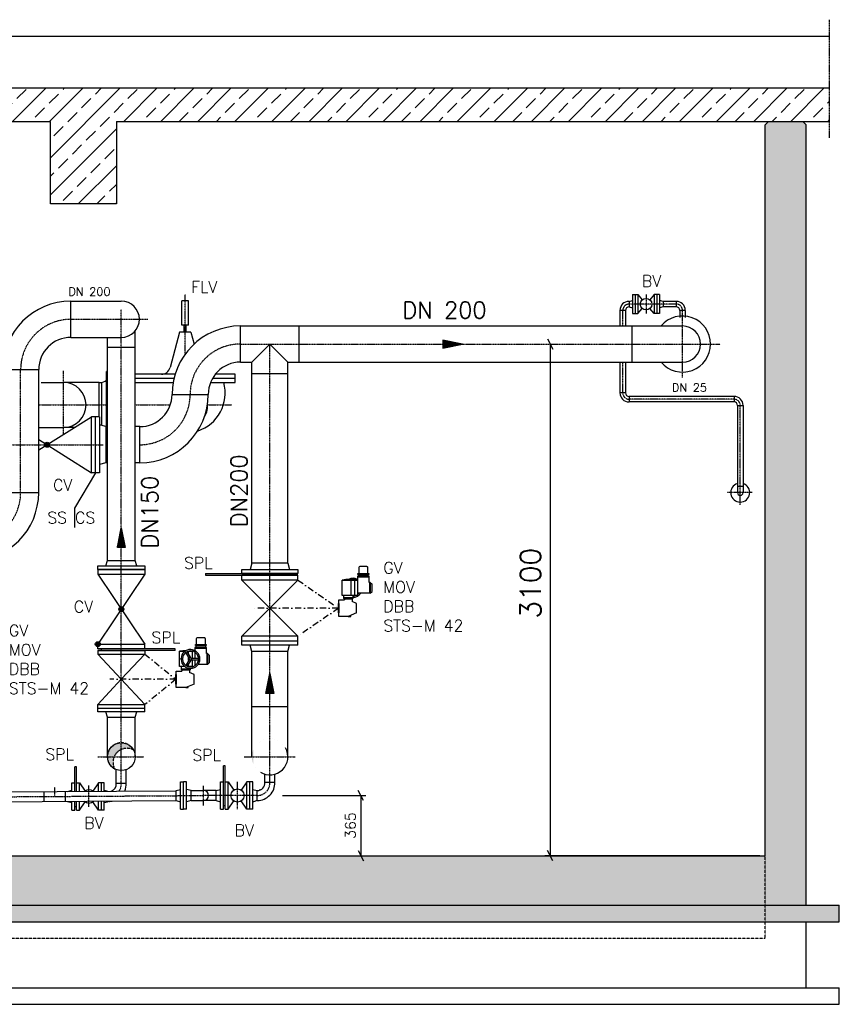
# Model space of a CAD drawing. Header units: millimetres. Extents: x -197187 to 241957296, y -45270 to 70505.
# Tile 18 of 116: x -43593 to -38627, y -28310 to -22345. Entities that reach past the tile are written whole.
import ezdxf
from ezdxf.enums import TextEntityAlignment as Align

# ---------------------------------------------------------------- set-up
doc = ezdxf.new("R2010")
doc.units = ezdxf.units.MM
doc.header["$LTSCALE"] = 0.5
doc.linetypes.add('DASHDOT', pattern=[1, 0.5, -0.25, 0, -0.25])
doc.linetypes.add('HIDDEN', pattern=[0.375, 0.25, -0.125])
for name, color, linetype in [('21', 7, 'Continuous'), ('41', 7, 'Continuous'), ('45', 7, 'Continuous'), ('BEMAßUNG', 7, 'Continuous'), ('P-MU025ENTLÜ', 7, 'Continuous'), ('P-MU050ENTL', 7, 'Continuous'), ('P-MU150AUSL', 7, 'Continuous'), ('P-MU150EINL', 7, 'Continuous'), ('P-MU200EINL', 7, 'Continuous'), ('P-MU300AUSL', 7, 'Continuous')]:
    doc.layers.add(name, color=color, linetype=linetype)
doc.styles.add('ROMANS', font='ROMANS', dxfattribs={"height": 0.2})
pattern_1 = [(45, (0, -877.6500483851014), (-112.2532015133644, 112.2532015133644), []), (45, (112.25325, -877.6500483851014), (-112.2532015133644, 112.2532015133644), [79.375, -39.6875])]

# ---------------------------------------------------------------- blocks, each defined once
blk = doc.blocks.new('FPFEIL')
at = {"layer": '41', "color": 7, "linetype": 'Continuous'}
for p, q in [((-99.99980000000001, 18.5851), (-92.9259, 18.5851)), ((-99.99980000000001, 15.7051), (-78.52590000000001, 15.7051)), ((-99.99980000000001, 12.8251), (-64.1259, 12.8251)), ((-99.99980000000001, 12.8251), (-64.1259, 12.8251)), ((-99.99980000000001, 9.9452), (-49.7259, 9.9452)), ((-99.99980000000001, 7.0652), (-35.3259, 7.0652)), ((-99.99980000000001, 4.1852), (-20.926, 4.1852)), ((-99.99980000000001, 4.1852), (-20.926, 4.1852)), ((-99.99980000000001, 1.3052), (-6.526000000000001, 1.3052)), ((-99.99980000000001, -1.5748), (-7.874000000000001, -1.5748)), ((-99.99980000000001, -4.454800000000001), (-22.274, -4.454800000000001)), ((-99.99980000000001, -4.454800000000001), (-22.274, -4.454800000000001)), ((-99.99980000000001, -7.3348), (-36.6739, -7.3348)), ((-99.99980000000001, -10.2148), (-51.0739, -10.2148)), ((-99.99980000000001, -13.0948), (-65.4739, -13.0948)), ((-99.99980000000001, -13.0948), (-65.4739, -13.0948)), ((-99.99980000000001, -15.9748), (-79.8739, -15.9748)), ((-99.99980000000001, -18.8548), (-94.2739, -18.8548))]:
    blk.add_line(p, q, dxfattribs=at)
blk.add_lwpolyline([(0, 0), (-99.99980000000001, -20), (-99.99980000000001, 20), (0, 0)], close=True, dxfattribs=at)

msp = doc.modelspace()

# ---------------------------------------------------------------- hatches: boundary and pattern name
at = {"lineweight": 5}
h = msp.add_hatch(dxfattribs=at)
h.set_pattern_fill('ANSI33', color=256, scale=25)
h.set_pattern_definition(pattern_1)
h.paths.add_polyline_path([(-42919.43366847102, -22760.15967597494), (-51876.86621399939, -22760.15967597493), (-51876.86621399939, -22960.89771979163), (-47546.93366847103, -22960.89771979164), (-47546.93366847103, -23460.89771979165), (-47146.93366847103, -23460.89771979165), (-47146.93366847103, -22960.89771979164), (-43406.93366847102, -22960.89771979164), (-43406.93366847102, -23460.89771979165), (-43006.93366847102, -23460.89771979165), (-43006.93366847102, -22960.89771979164), (-42919.43366847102, -22960.89771979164)])
h.paths.add_polyline_path([(-42829.43366847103, -22760.15967597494), (-42919.43366847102, -22760.15967597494), (-42919.43366847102, -22960.89771979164), (-42829.43366847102, -22960.89771979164)])
h.paths.add_polyline_path([(-42576.93366847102, -22760.15967597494), (-42829.43366847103, -22760.15967597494), (-42829.43366847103, -22960.89771979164), (-42576.93366847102, -22960.89771979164)])
h.paths.add_polyline_path([(-42324.43366847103, -22760.15967597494), (-42576.93366847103, -22760.15967597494), (-42576.93366847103, -22960.89771979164), (-42324.43366847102, -22960.89771979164)])
h.paths.add_polyline_path([(-42234.43366847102, -22760.15967597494), (-42324.43366847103, -22760.15967597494), (-42324.43366847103, -22960.89771979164), (-42234.43366847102, -22960.89771979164)])
h.paths.add_polyline_path([(-38686.22144018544, -22960.89771979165), (-38686.22144018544, -22760.15967597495), (-42234.43366847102, -22760.15967597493), (-42234.43366847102, -22960.89771979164)])
h = msp.add_hatch(dxfattribs=at)
h.set_pattern_fill('ANSI33', color=256, scale=25)
h.set_pattern_definition(pattern_1)
h.paths.add_polyline_path([(-51726.93366847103, -22980.89771979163), (-51706.93366847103, -22960.89771979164), (-51496.93366847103, -22960.89771979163), (-51476.93366847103, -22980.89771979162), (-51476.93366847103, -27409.87194976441), (-39076.93366847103, -27409.87194976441), (-39076.93366847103, -22980.89771979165), (-39056.93366847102, -22960.89771979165), (-38846.93366847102, -22960.89771979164), (-38826.93366847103, -22980.89771979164), (-38826.93366847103, -27709.87194976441), (-51726.93366847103, -27709.87194976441)])
h = msp.add_hatch(dxfattribs=at)
h.set_pattern_fill('ANSI36', color=256, scale=10)
h.set_pattern_definition([(45, (0, -101318.064885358), (16.83798022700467, 61.73926083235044), [79.375, -15.875, 0, -15.875])])
h.paths.add_polyline_path([(-51476.93366847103, -27709.87194976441), (-51926.93366847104, -27709.87194976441), (-51926.93366847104, -27809.87194976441), (-51476.93366847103, -27809.87194976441)])
h.paths.add_polyline_path([(-50576.93366847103, -27709.87194976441), (-51476.93366847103, -27709.87194976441), (-51476.93366847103, -27809.87194976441), (-50576.93366847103, -27809.87194976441)])
h.paths.add_polyline_path([(-38626.93366847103, -27709.87194976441), (-50576.93366847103, -27709.87194976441), (-50576.93366847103, -27809.87194976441), (-38626.93366847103, -27809.87194976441)])
at = {"layer": 'P-MU150AUSL', "linetype": 'Continuous'}
h = msp.add_hatch(color=256, dxfattribs=at)
edge = h.paths.add_edge_path()
edge.add_arc((-42976.93366804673, -26809.87194955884), 84.14999952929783, 29.12381668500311, 241.8286833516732)
edge.add_arc((-42943.15076847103, -26843.0978497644), 84.14999999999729, 61.82868333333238, 209.1238166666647, ccw=False)
at = {"layer": 'P-MU200EINL', "linetype": 'Continuous'}
h = msp.add_hatch(color=256, dxfattribs=at)
h.paths.add_polyline_path([(-41981.43063648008, -26756.20283964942, 0.6161933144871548), (-42176.93366847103, -26765.13714673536), (-42176.93366847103, -26854.60675093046, 0.1511027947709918), (-42134.21990129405, -26903.25015839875, -0.7733262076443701)], flags=16)
edge = h.paths.add_edge_path()
edge.add_arc((-42076.93366877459, -26809.87194883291), 109.549999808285, 29.33434671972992, 238.4714633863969)
edge.add_arc((-42038.71686847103, -26849.5810497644), 109.5499999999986, 58.47146388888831, 209.3343472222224, ccw=False)
h = msp.add_hatch(color=256, dxfattribs=at)
h.paths.add_polyline_path([(-41981.43063648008, -26756.20283964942, 0.6161933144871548), (-42176.93366847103, -26765.13714673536), (-42176.93366847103, -26854.60675093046, 0.1511027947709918), (-42134.21990129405, -26903.25015839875, -0.7733262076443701)], flags=16)
h.paths.add_polyline_path([(-41981.43063648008, -26756.20283964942, 0.7733262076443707), (-42134.21990129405, -26903.25015839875, -1.293115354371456)])

# ---------------------------------------------------------------- linework, layer by layer
for p, q in [((-50274.93366847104, -22444.735659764), (-38686.22144018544, -22444.735659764)), ((-43406.93366847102, -23460.89771979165), (-43406.93366847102, -22960.89771979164)), ((-43006.93366847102, -22960.89771979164), (-43006.93366847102, -23460.89771979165)), ((-39076.93366847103, -22980.89771979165), (-39056.93366847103, -22960.89771979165)), ((-39056.93366847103, -22960.89771979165), (-38846.93366847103, -22960.89771979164)), ((-38826.93366847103, -22980.89771979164), (-38846.93366847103, -22960.89771979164)), ((-43006.93366847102, -23460.89771979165), (-43406.93366847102, -23460.89771979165)), ((-41477.76125779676, -25702.5702943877), (-41543.66050603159, -25702.5702943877)), ((-41584.67773389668, -25833.27736360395), (-41584.67773389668, -25739.97966866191)), ((-41561.75625624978, -25833.27736360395), (-41561.75625624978, -25739.97966866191)), ((-41475.22767813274, -25716.84748885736), (-41546.19408569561, -25716.84748885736)), ((-41546.19408569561, -25716.84748885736), (-41546.19408569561, -25833.27736360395)), ((-41475.22767813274, -25722.57785826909), (-41546.19408569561, -25722.57785826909)), ((-41475.22767813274, -25753.67889201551), (-41475.22767813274, -25716.84748885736)), ((-41469.49730872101, -25753.67889201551), (-41475.22767813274, -25753.67889201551)), ((-41473.71303051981, -25753.67889201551), (-41473.71303051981, -25819.57814025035)), ((-41469.49730872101, -25753.67889201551), (-41458.03656989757, -25765.13963083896)), ((-41469.49730872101, -25753.67889201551), (-41469.49730872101, -25819.57814025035)), ((-41458.03656989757, -25808.11740142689), (-41458.03656989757, -25765.13963083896)), ((-41469.49730872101, -25819.57814025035), (-41546.19408569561, -25819.57814025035)), ((-41469.49730872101, -25819.57814025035), (-41458.03656989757, -25808.11740142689)), ((-41630.52068919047, -25845.82134365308), (-41573.21699507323, -25845.82134365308)), ((-41630.52068919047, -25849.60091199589), (-41624.79031977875, -25855.33128140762)), ((-41578.94736448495, -25855.33128140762), (-41624.79031977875, -25855.33128140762)), ((-41624.79031977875, -25855.33128140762), (-41624.79031977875, -25859.69072613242)), ((-41573.21699507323, -25849.60091199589), (-41578.94736448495, -25855.33128140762)), ((-41578.94736448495, -25855.33128140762), (-41578.94736448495, -25869.45840126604)), ((-41551.44159130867, -25881.17961142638), (-41578.94736448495, -25869.45840126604)), ((-41551.44159130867, -25938.48330554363), (-41551.44159130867, -25881.17961142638)), ((-41551.44159130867, -25938.48330554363), (-41601.86884213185, -25959.97219083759)), ((-41601.86884213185, -25959.97219083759), (-41586.71666062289, -25959.97219083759)), ((-41586.71666062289, -25959.97219083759), (-41586.71666062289, -25953.51529530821)), ((-42564.77985655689, -26215.75176992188), (-42586.46758957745, -26178.18751442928)), ((-42556.11960251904, -26210.75176992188), (-42577.8073355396, -26173.18751442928)), ((-42569.37278651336, -26187.79658188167), (-42569.37278651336, -26170.99831634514)), ((-42546.45130886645, -26212.64716381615), (-42546.45130886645, -26170.99831634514)), ((-42459.92273074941, -26147.86613654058), (-42530.8891383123, -26147.86613654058)), ((-42530.8891383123, -26147.86613654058), (-42530.8891383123, -26167.11523600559)), ((-42459.92273074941, -26153.59650595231), (-42530.8891383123, -26153.59650595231)), ((-42530.8891383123, -26177.1225383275), (-42530.8891383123, -26212.64716381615)), ((-42462.45631041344, -26133.58894207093), (-42528.35555864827, -26133.58894207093)), ((-42459.92273074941, -26184.69753969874), (-42459.92273074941, -26147.86613654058)), ((-42454.1923613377, -26184.69753969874), (-42459.92273074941, -26184.69753969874)), ((-42458.40808313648, -26184.69753969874), (-42458.40808313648, -26250.59678793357)), ((-42454.1923613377, -26184.69753969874), (-42442.73162251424, -26196.15827852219)), ((-42454.1923613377, -26184.69753969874), (-42454.1923613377, -26250.59678793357)), ((-42564.77985655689, -26219.54255771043), (-42586.46758957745, -26257.10681320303)), ((-42556.11960251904, -26224.54255771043), (-42577.8073355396, -26262.10681320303)), ((-42569.37278651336, -26227.49774575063), (-42569.37278651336, -26207.79658188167)), ((-42552.8366839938, -26212.64716381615), (-42509.46121795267, -26212.64716381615)), ((-42552.8366839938, -26222.64716381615), (-42509.46121795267, -26222.64716381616)), ((-42546.45130886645, -26264.29601128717), (-42546.45130886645, -26222.64716381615)), ((-42530.8891383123, -26222.64716381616), (-42530.8891383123, -26258.17178930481)), ((-42454.1923613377, -26250.59678793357), (-42442.73162251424, -26239.13604911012)), ((-42442.73162251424, -26239.13604911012), (-42442.73162251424, -26196.15827852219)), ((-42615.21574180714, -26276.8399913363), (-42557.91204768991, -26276.8399913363)), ((-42615.21574180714, -26280.61955967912), (-42609.48537239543, -26286.34992909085)), ((-42563.64241710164, -26286.34992909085), (-42609.48537239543, -26286.34992909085)), ((-42609.48537239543, -26286.34992909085), (-42609.48537239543, -26290.70937381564)), ((-42569.37278651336, -26264.29601128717), (-42569.37278651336, -26247.49774575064)), ((-42557.91204768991, -26280.61955967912), (-42563.64241710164, -26286.34992909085)), ((-42563.64241710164, -26286.34992909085), (-42563.64241710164, -26300.47704894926)), ((-42536.13664392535, -26312.19825910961), (-42563.64241710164, -26300.47704894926)), ((-42522.03998094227, -26250.59678793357), (-42530.8891383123, -26250.59678793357)), ((-42454.1923613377, -26250.59678793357), (-42511.02883502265, -26250.59678793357)), ((-42536.13664392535, -26369.50195322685), (-42536.13664392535, -26312.19825910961)), ((-42536.13664392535, -26369.50195322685), (-42586.56389474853, -26390.99083852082)), ((-42586.56389474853, -26390.99083852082), (-42571.41171323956, -26390.99083852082)), ((-42571.41171323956, -26390.99083852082), (-42571.41171323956, -26384.53394299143))]:
    msp.add_line(p, q)
for points in [[(-38686.22144018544, -22760.15967597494), (-51876.86621399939, -22760.15967597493), (-51876.86621399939, -22960.89771979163), (-47546.93366847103, -22960.89771979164)], [(-47146.93366847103, -22960.89771979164), (-43406.93366847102, -22960.89771979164)], [(-43006.93366847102, -22960.89771979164), (-38686.22144018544, -22960.89771979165)], [(-41546.19408569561, -25833.27736360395), (-41639.11624330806, -25833.27736360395), (-41639.11624330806, -25739.97966866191), (-41546.19408569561, -25739.97966866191)], [(-41601.86884213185, -25959.97219083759), (-41659.1725362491, -25959.97219083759), (-41659.1725362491, -25859.69072613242), (-41624.79031977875, -25859.69072613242)], [(-41630.52068919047, -25833.27736360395), (-41630.52068919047, -25849.60091199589), (-41573.21699507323, -25849.60091199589), (-41573.21699507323, -25833.27736360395)], [(-42591.19264848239, -26264.29601128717), (-42623.81129592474, -26264.29601128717), (-42623.81129592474, -26170.99831634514), (-42591.19264848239, -26170.99831634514)], [(-42571.92518195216, -26170.99831634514), (-42543.89891342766, -26170.99831634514)], [(-42586.56389474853, -26390.99083852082), (-42643.86758886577, -26390.99083852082), (-42643.86758886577, -26290.70937381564), (-42609.48537239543, -26290.70937381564)], [(-42615.21574180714, -26264.29601128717), (-42615.21574180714, -26280.61955967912), (-42557.91204768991, -26280.61955967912), (-42557.91204768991, -26274.9508579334)], [(-42543.89891342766, -26264.29601128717), (-42571.92518195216, -26264.29601128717)], [(-42557.91204768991, -26266.35530381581), (-42557.91204768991, -26264.29601128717)]]:
    msp.add_lwpolyline(points)
for points in [[(-41543.66050603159, -25705.43547909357), (-41543.66050603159, -25699.70510968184), (-41477.76125779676, -25699.70510968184), (-41477.76125779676, -25705.43547909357)], [(-41538.44409919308, -25716.84748885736), (-41538.44409919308, -25705.43547909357), (-41482.97766463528, -25705.43547909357), (-41482.97766463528, -25716.84748885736)], [(-41661.46468401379, -25938.48330554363), (-41661.46468401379, -25881.17961142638), (-41659.1725362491, -25881.17961142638), (-41659.1725362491, -25938.48330554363)], [(-42528.35555864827, -26136.45412677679), (-42528.35555864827, -26130.72375736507), (-42462.45631041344, -26130.72375736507), (-42462.45631041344, -26136.45412677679)], [(-42523.13915180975, -26147.86613654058), (-42523.13915180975, -26136.45412677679), (-42467.67271725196, -26136.45412677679), (-42467.67271725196, -26147.86613654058)], [(-42646.15973663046, -26369.50195322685), (-42646.15973663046, -26312.19825910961), (-42643.86758886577, -26312.19825910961), (-42643.86758886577, -26369.50195322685)]]:
    msp.add_lwpolyline(points, close=True)
for points in [[(-41482.97766463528, -25699.70510968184), (-41482.97766463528, -25664.17527388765, 0.414213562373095), (-41488.70803404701, -25658.44490447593), (-41532.71372978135, -25658.44490447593, 0.414213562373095), (-41538.44409919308, -25664.17527388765), (-41538.44409919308, -25699.70510968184)], [(-42467.67271725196, -26130.72375736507), (-42467.67271725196, -26095.19392157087, 0.414213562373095), (-42473.40308666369, -26089.46355215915), (-42517.40878239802, -26089.46355215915, 0.414213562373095), (-42523.13915180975, -26095.19392157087), (-42523.13915180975, -26130.72375736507)]]:
    msp.add_lwpolyline(points, format="xyb", close=True)
for centre, radius in [((-42610.91796474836, -26217.64716381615), 5.571192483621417), ((-42610.91796474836, -26217.64716381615), 3.311783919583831), ((-42557.91204768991, -26217.64716381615), 7.124557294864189)]:
    msp.add_circle(centre, radius)
for centre, radius, start, end in [((-41573.21699507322, -26188.3393406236), 453.1766833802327, 86.58142675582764, 98.36138331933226), ((-41573.21699507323, -25786.62851613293), 57.30369411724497, 61.86350905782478, 117.830516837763), ((-41573.21699507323, -25733.62259907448), 5.730369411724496, 46.58138072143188, 133.4186192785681), ((-41573.21699507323, -25786.62851613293), 57.30369411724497, 270, 324.9003678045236), ((-41573.21699507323, -25786.62851613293), 48.70813999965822, 303.6964219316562, 317.4315457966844), ((-41573.21699507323, -25786.62851613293), 48.70813999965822, 270, 286.720065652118), ((-42557.91204768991, -26619.35798830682), 453.1766833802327, 93.38434643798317, 98.36138331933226), ((-42557.91204768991, -26217.64716381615), 57.30369411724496, 183.6860820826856, 176.3139179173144), ((-42557.91204768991, -26217.64716381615), 48.70813999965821, 183.9982391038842, 176.0017608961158), ((-42557.91204768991, -26619.35798830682), 453.1766833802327, 86.58142675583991, 86.61565356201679)]:
    msp.add_arc(centre, radius, start, end)
at = {"layer": '21', "linetype": 'DASHDOT', "ltscale": 10}
msp.add_line((-38686.22144018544, -23060.89771979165), (-38686.22144018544, -22344.735659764), dxfattribs=at)
at = {"layer": '21', "linetype": 'Continuous', "ltscale": 10}
for p, q in [((-51476.93366847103, -27409.87194976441), (-39076.93366847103, -27409.87194976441)), ((-39108.18366847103, -27409.87194976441), (-40410.35776847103, -27409.87194976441)), ((-51926.93366847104, -27709.87194976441), (-38626.93366847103, -27709.87194976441)), ((-51726.93366847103, -27709.87194976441), (-38826.93366847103, -27709.87194976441)), ((-51926.93366847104, -27809.87194976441), (-38626.93366847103, -27809.87194976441))]:
    msp.add_line(p, q, dxfattribs=at)
at = {"layer": '21', "linetype": 'HIDDEN', "ltscale": 10}
for p, q in [((-39076.93366847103, -27909.87194976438), (-39076.93366847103, -27409.87194976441)), ((-51476.93366847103, -27909.87194976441), (-39076.93366847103, -27909.87194976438))]:
    msp.add_line(p, q, dxfattribs=at)
at = {"layer": '21', "linetype": 'Continuous'}
for p, q in [((-51926.93366847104, -28209.87194976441), (-38626.93366847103, -28209.87194976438)), ((-51926.93366847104, -28309.87194976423), (-38626.93366847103, -28309.87194976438))]:
    msp.add_line(p, q, dxfattribs=at)
at = {"layer": '41', "linetype": 'Continuous', "ltscale": 10}
for p, q in [((-39076.93366847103, -27409.87194976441), (-39076.93366847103, -22980.89771979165)), ((-38826.93366847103, -27709.87194976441), (-38826.93366847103, -22980.89771979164)), ((-38626.93366847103, -27809.87194976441), (-38626.93366847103, -27709.87194976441)), ((-38826.93366847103, -28209.87194976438), (-38826.93366847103, -27809.87194976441)), ((-38626.93366847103, -28309.87194976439), (-38626.93366847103, -28209.87194976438))]:
    msp.add_line(p, q, dxfattribs=at)
at = {"layer": '45', "linetype": 'DASHDOT', "ltscale": 10}
for p, q in [((-43477.38366847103, -24678.87194976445), (-43061.08366847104, -24678.87194976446)), ((-42892.78366847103, -24678.87194976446), (-42680.25908305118, -24678.87194976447)), ((-42455.35375868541, -24678.87194976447), (-42306.90585780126, -24678.87194976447))]:
    msp.add_line(p, q, dxfattribs=at)
at = {"layer": 'BEMAßUNG', "linetype": 'Continuous', "ltscale": 10}
for p, q in [((-40394.73276847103, -24278.62194976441), (-40363.48276847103, -24341.12194976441)), ((-40379.10776847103, -24309.87194976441), (-40379.10776847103, -27409.87194976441)), ((-41510.55026847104, -27076.12194976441), (-41541.80026847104, -27013.62194976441)), ((-41999.83456847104, -27044.87194976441), (-41494.92526847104, -27044.87194976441)), ((-41526.17526847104, -27044.87194976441), (-41526.17526847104, -27409.87194976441)), ((-41541.80026847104, -27378.62194976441), (-41510.55026847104, -27441.12194976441)), ((-40363.48276847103, -27441.12194976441), (-40394.73276847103, -27378.62194976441))]:
    msp.add_line(p, q, dxfattribs=at)
at = {"layer": 'P-MU025ENTLÜ', "linetype": 'Continuous', "ltscale": 10}
for p, q in [((-39878.93366847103, -24010.37194976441), (-39878.93366847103, -24125.37194976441)), ((-39878.93366847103, -24010.37194976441), (-39846.93366847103, -24010.37194976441)), ((-39862.93366847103, -24010.37194976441), (-39862.93366847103, -24125.37194976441)), ((-39846.93366847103, -24010.37194976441), (-39846.93366847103, -24125.37194976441)), ((-39846.93366847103, -24010.37194976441), (-39820.63496847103, -24041.23264976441)), ((-39748.93366847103, -24010.37194976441), (-39775.23236847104, -24041.23264976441)), ((-39716.93366847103, -24010.37194976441), (-39748.93366847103, -24010.37194976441)), ((-39748.93366847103, -24010.37194976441), (-39748.93366847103, -24125.37194976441)), ((-39732.93366847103, -24010.37194976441), (-39732.93366847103, -24125.37194976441)), ((-39716.93366847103, -24010.37194976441), (-39716.93366847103, -24125.37194976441)), ((-39900.93366847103, -24051.0219497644), (-39878.93366847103, -24045.12714976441)), ((-39900.93366847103, -24051.0219497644), (-39900.93366847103, -24084.7219497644)), ((-39900.93366847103, -24084.7219497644), (-39878.93366847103, -24090.6169497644)), ((-39846.93366847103, -24125.37194976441), (-39820.63496847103, -24094.5112497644)), ((-39748.93366847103, -24125.37194976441), (-39775.23236847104, -24094.5112497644)), ((-39694.93366847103, -24051.0219497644), (-39716.93366847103, -24045.1270497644)), ((-39694.93366847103, -24084.7219497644), (-39716.93366847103, -24090.61684976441)), ((-39614.93366847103, -24051.0219497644), (-39694.93366847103, -24051.0219497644)), ((-39694.93366847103, -24051.0219497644), (-39694.93366847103, -24084.7219497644)), ((-39614.93366847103, -24084.7219497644), (-39694.93366847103, -24084.7219497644)), ((-39614.93366847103, -24051.0219497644), (-39614.93366847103, -24084.7219497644)), ((-39922.08366847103, -24105.87194976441), (-39955.78366847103, -24105.87194976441)), ((-39955.78366847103, -24105.87194976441), (-39955.78366847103, -24200.32194976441)), ((-39922.08366847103, -24105.87194976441), (-39922.08366847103, -24200.32194976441)), ((-39878.93366847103, -24125.37194976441), (-39846.93366847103, -24125.37194976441)), ((-39716.93366847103, -24125.37194976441), (-39748.93366847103, -24125.37194976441)), ((-39560.08366847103, -24105.87194976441), (-39593.78366847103, -24105.87194976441)), ((-39593.78366847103, -24105.87194976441), (-39593.78366847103, -24148.75094976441)), ((-39560.08366847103, -24105.87194976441), (-39560.08366847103, -24148.75094976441)), ((-39955.78366847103, -24419.42194976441), (-39955.78366847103, -24605.87194976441)), ((-39922.08366847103, -24419.42194976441), (-39922.08366847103, -24605.87194976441)), ((-39922.08366847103, -24605.87194976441), (-39955.78366847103, -24605.87194976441)), ((-39264.93366847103, -24627.0219497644), (-39900.93366847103, -24627.0219497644)), ((-39900.93366847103, -24627.0219497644), (-39900.93366847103, -24660.7219497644)), ((-39264.93366847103, -24627.0219497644), (-39264.93366847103, -24660.7219497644)), ((-39264.93366847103, -24660.7219497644), (-39900.93366847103, -24660.7219497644)), ((-39243.78366847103, -24681.87194976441), (-39243.78366847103, -25209.87194976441)), ((-39243.78366847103, -24681.87194976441), (-39210.08366847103, -24681.87194976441)), ((-39210.08366847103, -24681.87194976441), (-39210.08366847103, -25209.87194976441)), ((-39210.08366847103, -25171.87194976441), (-39243.78366847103, -25171.87194976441))]:
    msp.add_line(p, q, dxfattribs=at)
at = {"layer": 'P-MU025ENTLÜ', "linetype": 'DASHDOT', "ltscale": 10}
for p, q in [((-39797.93366847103, -24010.37194976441), (-39797.93366847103, -24125.37194976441)), ((-39614.93366847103, -24067.87194976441), (-39893.27116847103, -24067.87194976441)), ((-39938.93366847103, -24200.32194976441), (-39938.93366847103, -24105.87194976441)), ((-39938.93366847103, -24605.87194976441), (-39938.93366847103, -24419.42194976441)), ((-39264.93366847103, -24643.87194976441), (-39900.93366847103, -24643.87194976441)), ((-39226.93366847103, -25284.61924976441), (-39226.93366847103, -24681.87194976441)), ((-39154.78576847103, -25209.87194976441), (-39307.12626847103, -25209.87194976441))]:
    msp.add_line(p, q, dxfattribs=at)
at = {"layer": 'P-MU025ENTLÜ', "linetype": 'Continuous', "ltscale": 10}
msp.add_circle((-39797.93366847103, -24067.87194976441), 34.99999999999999, dxfattribs=at)
for centre, radius, start, end in [((-39900.93366847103, -24105.87194976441), 54.85, 90, 180), ((-39900.93366847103, -24105.87194976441), 21.15, 90, 180), ((-39614.93366847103, -24105.87194976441), 54.85, 0, 90), ((-39614.93366847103, -24105.87194976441), 21.15, 0, 90), ((-39900.93366847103, -24605.87194976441), 54.85, 180, 270), ((-39900.93366847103, -24605.87194976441), 21.15, 180, 270), ((-39264.93366847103, -24681.87194976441), 54.85, 0, 90), ((-39264.93366847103, -24681.87194976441), 21.15, 0, 90), ((-39226.93366847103, -25209.87194976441), 57.5, 107.0402527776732, 72.9597472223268), ((-39226.93366847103, -25209.87194976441), 16.85, 180, 0)]:
    msp.add_arc(centre, radius, start, end, dxfattribs=at)
at = {"layer": 'P-MU025ENTLÜ', "linetype": 'DASHDOT', "ltscale": 10}
for centre, start, end in [((-39900.93366847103, -24105.87194976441), 90, 180), ((-39614.93366847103, -24105.87194976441), 0, 90), ((-39900.93366847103, -24605.87194976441), 180, 270), ((-39264.93366847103, -24681.87194976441), 0, 90)]:
    msp.add_arc(centre, 38, start, end, dxfattribs=at)
at = {"layer": 'P-MU050ENTL', "linetype": 'Continuous', "ltscale": 10}
for p, q in [((-43247.93366847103, -26870.50184976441), (-43257.93366847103, -26870.50184976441)), ((-43257.93366847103, -27019.59124976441), (-43257.93366847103, -26870.50184976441)), ((-43247.93366847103, -27019.52874976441), (-43247.93366847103, -26870.50184976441)), ((-43007.28466847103, -26970.21354976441), (-43007.28466847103, -26888.35784976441)), ((-42946.86706847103, -26970.29514976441), (-42946.86706847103, -26888.46724976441)), ((-42357.93366847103, -27127.37194976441), (-42357.93366847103, -26864.87194976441)), ((-42347.93366847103, -26864.87194976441), (-42357.93366847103, -26864.87194976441)), ((-42347.93366847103, -27127.37194976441), (-42347.93366847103, -26864.87194976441)), ((-42375.93366847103, -27127.37194976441), (-42375.93366847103, -26962.37194976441)), ((-42375.93366847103, -26962.37194976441), (-42357.93366847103, -26962.37194976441)), ((-42347.93366847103, -26962.37194976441), (-42329.93366847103, -26962.37194976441)), ((-42329.93366847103, -27127.37194976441), (-42329.93366847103, -26962.37194976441)), ((-42329.93366847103, -26962.37194976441), (-42295.67096847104, -27011.9627497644)), ((-42215.93366847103, -26962.37194976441), (-42250.19636847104, -27011.9627497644)), ((-42215.93366847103, -27127.37194976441), (-42215.93366847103, -26962.37194976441)), ((-42179.93366847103, -26962.37194976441), (-42215.93366847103, -26962.37194976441)), ((-42197.93366847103, -27127.37194976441), (-42197.93366847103, -26962.37194976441)), ((-42179.93366847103, -27127.37194976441), (-42179.93366847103, -26962.37194976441)), ((-42107.28466847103, -26964.58364976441), (-42107.28466847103, -26915.13364976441)), ((-42046.86706847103, -26964.66524976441), (-42046.86706847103, -26915.2152497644)), ((-46789.80011559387, -27041.67041207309), (-42644.74366847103, -27015.75792007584)), ((-43443.40816847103, -27081.05194976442), (-43443.40816847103, -27020.7507497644)), ((-43315.40816847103, -27080.2517497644), (-43315.40816847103, -27019.9505497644)), ((-43301.10216847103, -27019.8610497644), (-43275.93366847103, -27013.1171497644)), ((-43275.93366847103, -26968.00184976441), (-43257.93366847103, -26968.00184976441)), ((-43275.93366847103, -27019.70374976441), (-43275.93366847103, -26968.00184976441)), ((-43247.93366847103, -26968.00184976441), (-43229.93366847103, -26968.00184976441)), ((-43229.93366847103, -26968.00184976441), (-43195.67096847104, -27017.5926497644)), ((-43229.93366847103, -27019.41614976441), (-43229.93366847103, -26968.00184976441)), ((-43115.93366847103, -26968.00184976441), (-43150.19636847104, -27017.5926497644)), ((-43079.93366847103, -26968.00184976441), (-43115.93366847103, -26968.00184976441)), ((-43115.93366847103, -27018.7035497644), (-43115.93366847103, -26968.00184976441)), ((-43097.93366847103, -27018.59104976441), (-43097.93366847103, -26968.00184976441)), ((-43079.93366847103, -27018.4784497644), (-43079.93366847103, -26968.00184976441)), ((-43079.93366847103, -27013.1171497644), (-43060.38126847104, -27018.35624976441)), ((-43007.28466847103, -26970.21354976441), (-42946.86706847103, -26970.29514976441)), ((-42554.74825469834, -27015.1953208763), (-42479.12206847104, -27014.7225497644)), ((-42402.93366847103, -27014.7219497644), (-42478.93366847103, -27014.7219497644)), ((-42402.93366847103, -27014.7219497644), (-42375.93366847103, -27007.4872497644)), ((-42402.93366847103, -27075.0219497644), (-42402.93366847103, -27014.7219497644)), ((-42179.93366847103, -27007.4872497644), (-42152.93366847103, -27014.7219497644)), ((-42152.93366847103, -27075.0219497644), (-42152.93366847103, -27014.7219497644)), ((-42138.93366847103, -27006.7002497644), (-42137.68866847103, -27012.1132497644)), ((-42107.28466847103, -26964.58364976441), (-42046.86706847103, -26964.66524976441)), ((-46787.74718599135, -27101.95883450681), (-42642.69180940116, -27076.04634920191)), ((-43302.93366847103, -27080.6518497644), (-43275.93366847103, -27087.8865497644)), ((-43275.93366847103, -27133.00184976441), (-43275.93366847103, -27080.0050497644)), ((-43257.93366847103, -27133.00184976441), (-43257.93366847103, -27079.89244976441)), ((-43247.93366847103, -27133.00184976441), (-43247.93366847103, -27079.82994976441)), ((-43229.93366847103, -27133.00184976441), (-43229.93366847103, -27079.7174497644)), ((-43115.93366847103, -27133.00184976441), (-43115.93366847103, -27079.00474976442)), ((-43097.93366847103, -27133.00184976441), (-43097.93366847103, -27078.89224976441)), ((-43079.93366847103, -27133.00184976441), (-43079.93366847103, -27078.77974976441)), ((-43052.93366847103, -27080.6518497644), (-43066.63506847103, -27084.3231497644)), ((-43052.93366847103, -27080.6518497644), (-43052.93366847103, -27078.61094976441)), ((-42554.74366847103, -27075.49654836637), (-42478.74516847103, -27075.02144976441)), ((-42402.93366847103, -27075.0219497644), (-42478.93366847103, -27075.0219497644)), ((-42402.93366847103, -27075.0219497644), (-42375.93366847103, -27082.2566497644)), ((-42329.93366847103, -27127.37194976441), (-42295.67096847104, -27077.7811497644)), ((-42215.93366847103, -27127.37194976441), (-42250.19636847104, -27077.7811497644)), ((-42179.93366847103, -27082.2566497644), (-42161.08366847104, -27077.20564976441)), ((-42152.93366847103, -27075.0219497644), (-42166.63506847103, -27078.6932497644)), ((-43275.93366847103, -27133.00184976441), (-43257.93366847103, -27133.00184976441)), ((-43247.93366847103, -27112.50184976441), (-43257.93366847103, -27112.50184976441)), ((-43247.93366847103, -27133.00184976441), (-43229.93366847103, -27133.00184976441)), ((-43229.93366847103, -27133.00184976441), (-43195.67096847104, -27083.4110497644)), ((-43115.93366847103, -27133.00184976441), (-43150.19636847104, -27083.4110497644)), ((-43079.93366847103, -27133.00184976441), (-43115.93366847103, -27133.00184976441)), ((-43079.93366847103, -27087.8865497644), (-43061.08366847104, -27082.83554976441)), ((-42375.93366847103, -27127.37194976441), (-42357.93366847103, -27127.37194976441)), ((-42347.93366847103, -27106.87194976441), (-42357.93366847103, -27106.87194976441)), ((-42347.93366847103, -27127.37194976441), (-42329.93366847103, -27127.37194976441)), ((-42179.93366847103, -27127.37194976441), (-42215.93366847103, -27127.37194976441))]:
    msp.add_line(p, q, dxfattribs=at)
at = {"layer": 'P-MU050ENTL', "linetype": 'DASHDOT', "ltscale": 10}
for p, q in [((-42272.93366847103, -27127.37194976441), (-42272.93366847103, -26962.37194976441)), ((-43379.40816847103, -27050.5011497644), (-43379.40816847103, -26994.04264976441)), ((-43172.93366847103, -27113.92674976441), (-43172.93366847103, -26983.81524976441)), ((-42478.55936847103, -27104.7452497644), (-42479.29406847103, -26987.20084976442)), ((-51276.93366847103, -27099.87194976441), (-42478.93366847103, -27044.87194976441)), ((-42152.93366847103, -27044.87194976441), (-42478.93366847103, -27044.87194976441))]:
    msp.add_line(p, q, dxfattribs=at)
at = {"layer": 'P-MU050ENTL', "linetype": 'Continuous'}
for p, q in [((-42644.74366847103, -27015.19654976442), (-42617.74366847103, -27007.96184976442)), ((-42644.74366847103, -27075.4965497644), (-42644.74366847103, -27015.19654976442)), ((-42617.74366847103, -27127.84654976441), (-42617.74366847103, -26962.84654976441)), ((-42617.74366847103, -26962.84654976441), (-42599.74366847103, -26962.84654976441)), ((-42599.74366847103, -27127.84654976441), (-42599.74366847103, -26962.84654976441)), ((-42581.74366847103, -26962.84654976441), (-42599.74366847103, -26962.84654976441)), ((-42581.74366847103, -27127.84654976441), (-42581.74366847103, -26962.84654976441)), ((-42554.74366847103, -27015.19654976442), (-42581.74366847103, -27007.96184976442)), ((-42554.74366847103, -27075.4965497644), (-42554.74366847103, -27015.19654976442)), ((-42644.74366847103, -27075.4965497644), (-42617.74366847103, -27082.73124976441)), ((-42554.74366847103, -27075.4965497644), (-42581.74366847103, -27082.73124976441)), ((-42617.74366847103, -27127.84654976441), (-42599.74366847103, -27127.84654976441)), ((-42581.74366847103, -27127.84654976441), (-42599.74366847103, -27127.84654976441))]:
    msp.add_line(p, q, dxfattribs=at)
at = {"layer": 'P-MU050ENTL', "linetype": 'Continuous', "ltscale": 10}
msp.add_circle((-42272.93366847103, -27044.87194976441), 40, dxfattribs=at)
for centre, radius, start, end in [((-43172.93366847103, -27050.50184976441), 40, 52.1746277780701, 128.54172222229), ((-43052.93366847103, -26974.50184976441), 45.85, 287.526583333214, 5.366686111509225), ((-43052.93366847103, -26974.50184976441), 106.15, 335.9842833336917, 2.271236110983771), ((-42478.93366847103, -27044.87194976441), 30.15, 270, 90), ((-42152.93366847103, -26968.87194976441), 45.85, 270, 5.366686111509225), ((-42152.93366847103, -26968.87194976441), 106.15, 270, 2.271236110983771), ((-43172.93366847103, -27050.50184976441), 40, 226.5339500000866, 314.1824000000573), ((-43052.93366847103, -26974.50184976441), 106.15, 270, 281.6172972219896)]:
    msp.add_arc(centre, radius, start, end, dxfattribs=at)
at = {"layer": 'P-MU050ENTL', "linetype": 'DASHDOT', "ltscale": 10}
for centre, start, end in [((-43052.93366847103, -26974.50184976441), 325.1599055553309, 3.203799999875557), ((-42152.93366847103, -26968.87194976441), 270, 0)]:
    msp.add_arc(centre, 76, start, end, dxfattribs=at)
at = {"layer": 'P-MU150AUSL', "linetype": 'DASHDOT', "ltscale": 10}
for p, q in [((-42976.93366847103, -26970.25454976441), (-42976.93366847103, -24099.4389497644)), ((-43120.01776847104, -26809.87194976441), (-42839.53596847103, -26809.87194976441))]:
    msp.add_line(p, q, dxfattribs=at)
at = {"layer": 'P-MU150AUSL', "linetype": 'Continuous', "ltscale": 10}
for p, q in [((-43061.08366847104, -25620.87194976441), (-43061.08366847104, -24269.42194976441)), ((-42892.78366847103, -25620.87194976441), (-42892.78366847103, -24230.01451886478)), ((-43061.08366847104, -24328.2719497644), (-42892.78366847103, -24328.2719497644)), ((-43069.92606847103, -25653.87194976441), (-43061.08366847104, -25620.87194976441)), ((-43061.08366847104, -25620.87194976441), (-42892.78366847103, -25620.87194976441)), ((-42883.94126847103, -25653.87194976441), (-42892.78366847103, -25620.87194976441)), ((-43119.43386847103, -25703.87194976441), (-42834.43366847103, -26127.87194976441)), ((-43119.43366847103, -25675.87194976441), (-42834.43366847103, -25675.87194976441)), ((-43119.43366847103, -25675.87194976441), (-43119.43366847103, -25703.87194976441)), ((-43119.43366847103, -25703.87194976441), (-42834.43366847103, -25703.87194976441)), ((-42834.43366847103, -25703.87194976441), (-43119.43356847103, -26127.8720497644)), ((-42834.43366847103, -25675.87194976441), (-42834.43366847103, -25703.87194976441)), ((-43119.43366847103, -26127.87194976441), (-42834.43366847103, -26127.87194976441)), ((-43119.43366847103, -26155.87194976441), (-43119.43366847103, -26127.87194976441)), ((-42650.43366847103, -26155.87194976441), (-43119.43366847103, -26155.87194976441)), ((-43119.43366847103, -26165.87194976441), (-42834.43366847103, -26165.87194976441)), ((-43119.43366847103, -26165.87194976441), (-43119.43366847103, -26187.87194976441)), ((-43119.43366847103, -26165.87194976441), (-42834.43366847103, -26165.87194976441)), ((-42650.43366847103, -26165.87194976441), (-43119.43366847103, -26165.87194976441)), ((-43096.93366847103, -26165.87194976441), (-43096.93366847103, -26155.87194976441)), ((-42834.43366847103, -26155.87194976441), (-42834.43366847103, -26127.87194976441)), ((-42834.43366847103, -26165.87194976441), (-42834.43366847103, -26187.87194976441)), ((-42650.43366847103, -26165.87194976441), (-42650.43366847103, -26155.87194976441)), ((-43119.43366847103, -26187.87194976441), (-42834.43366847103, -26187.87194976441)), ((-43119.43366847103, -26187.87194976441), (-42976.93366847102, -26340.87192048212)), ((-42834.43366847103, -26187.87194976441), (-42976.93366847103, -26340.87169072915)), ((-43119.43366847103, -26493.87194976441), (-42976.93366847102, -26340.87197904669)), ((-42834.43366847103, -26493.87194976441), (-42976.93366847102, -26340.87186416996)), ((-43119.43366847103, -26515.87174976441), (-43119.43366847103, -26493.87174976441)), ((-43119.43366847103, -26493.87194976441), (-42834.43366847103, -26493.87194976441)), ((-43119.43366847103, -26537.87194976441), (-43119.43366847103, -26515.87194976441)), ((-43119.43366847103, -26515.87194976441), (-42834.43366847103, -26515.87194976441)), ((-43119.43366847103, -26515.87194976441), (-42834.43366847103, -26515.87194976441)), ((-42834.43366847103, -26537.87194976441), (-43119.43366847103, -26537.87194976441)), ((-43061.08366847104, -26570.87194976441), (-43069.92606847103, -26537.87194976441)), ((-42892.78366847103, -26570.87194976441), (-42883.94126847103, -26537.87194976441)), ((-42834.43366847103, -26515.87174976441), (-42834.43366847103, -26493.87174976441)), ((-42834.43366847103, -26537.87194976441), (-42834.43366847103, -26515.87194976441)), ((-43061.08366847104, -26570.87194976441), (-42892.78366847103, -26570.87194976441)), ((-43061.08366847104, -26809.87194976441), (-43061.08366847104, -26570.87194976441)), ((-42892.78366847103, -26809.87194976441), (-42892.78366847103, -26570.87194976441))]:
    msp.add_line(p, q, dxfattribs=at)
at = {"layer": 'P-MU150AUSL', "linetype": 'DASHDOT', "ltscale": 150}
for p, q in [((-42834.43366847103, -26187.87609744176), (-42646.15509046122, -26340.86456995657)), ((-42646.15509046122, -26340.86456995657), (-43045.65917371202, -26340.87587018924)), ((-42646.15509046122, -26340.86456995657), (-42834.43366847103, -26493.87609744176))]:
    msp.add_line(p, q, dxfattribs=at)
at = {"layer": 'P-MU150AUSL', "linetype": 'Continuous', "ltscale": 10}
msp.add_lwpolyline([(-43119.43366847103, -25653.87194976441), (-42834.43366847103, -25653.87194976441), (-42834.43366847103, -25675.87194976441), (-43119.43366847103, -25675.87194976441)], close=True, dxfattribs=at)
at = {"layer": 'P-MU150AUSL', "linetype": 'HIDDEN', "ltscale": 10}
msp.add_lwpolyline([(-42903.42275397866, -26768.91626700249, 1.335571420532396), (-43016.6616829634, -26884.05353252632, -0.7487431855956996), (-42903.42275330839, -26768.9162663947)], format="xyb", dxfattribs=at)
at = {"layer": 'P-MU150AUSL', "linetype": 'Continuous', "ltscale": 10}
for centre, radius in [((-42976.93366847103, -25915.8720497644), 15), ((-42976.93366847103, -25915.8720497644), 12), ((-42976.93366847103, -25915.8720497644), 9), ((-42976.93366847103, -25915.8720497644), 6), ((-42976.93366847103, -25915.8720497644), 3), ((-43119.43366847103, -26127.87194976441), 15), ((-43119.43366847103, -26127.87194976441), 12), ((-43119.43366847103, -26127.87194976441), 9), ((-43119.43366847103, -26127.87194976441), 6), ((-43119.43366847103, -26127.87194976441), 3), ((-42976.93366847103, -26809.87194976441), 84.15)]:
    msp.add_circle(centre, radius, dxfattribs=at)
at = {"layer": 'P-MU150EINL', "linetype": 'DASHDOT', "ltscale": 10}
msp.add_line((-43326.93376847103, -24856.90904190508), (-43326.93376847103, -24472.4571067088), dxfattribs=at)
at = {"layer": 'P-MU150EINL', "linetype": 'Continuous', "ltscale": 10}
for radius in [15, 12, 9, 6, 3]:
    msp.add_circle((-43426.93366847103, -24919.87194976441), radius, dxfattribs=at)
at = {"layer": 'P-MU200EINL', "linetype": 'DASHDOT', "ltscale": 10}
for p, q in [((-42589.93366847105, -24370.68615472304), (-42589.93366847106, -24008.44454050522)), ((-39576.93366847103, -24513.39404976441), (-39576.93366847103, -24105.87194976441)), ((-43281.93366847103, -24159.87194976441), (-42815.43086847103, -24159.87194976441)), ((-42254.93366847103, -24309.87194976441), (-39348.78866847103, -24309.87194976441)), ((-42076.93366847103, -26977.79634976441), (-42076.93366847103, -24309.87194976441)), ((-43586.93366847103, -25208.87194976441), (-43586.93366847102, -24464.87194976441)), ((-42232.05506847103, -26809.87194976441), (-41922.31586847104, -26809.87194976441))]:
    msp.add_line(p, q, dxfattribs=at)
at = {"layer": 'P-MU200EINL', "linetype": 'Continuous', "ltscale": 10}
for p, q in [((-43281.93366847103, -24269.42194976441), (-43281.93366847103, -24050.32194976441)), ((-43281.93366847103, -24050.32194976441), (-42976.93366847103, -24050.32194976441)), ((-42254.93366847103, -24200.32194976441), (-39576.93366847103, -24200.32194976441)), ((-42254.93366847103, -24419.42194976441), (-42254.93366847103, -24200.32194976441)), ((-41898.93366847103, -24419.42194976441), (-41898.93366847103, -24200.32194976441)), ((-39881.93366847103, -24419.42194976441), (-39881.93366847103, -24200.32194976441)), ((-43281.93366847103, -24269.42194976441), (-42976.93366847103, -24269.42194976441)), ((-42186.48366847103, -24419.42194976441), (-42076.93366847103, -24309.87194976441)), ((-42076.93366847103, -24309.87194976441), (-41967.38366847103, -24419.42194976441)), ((-42254.93366847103, -24419.42194976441), (-42186.48366847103, -24419.42194976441)), ((-42186.48366847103, -25637.87194976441), (-42186.48366847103, -24419.42194976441)), ((-41967.38366847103, -25637.87194976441), (-41967.38366847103, -24419.42194976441)), ((-41967.38366847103, -24419.42194976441), (-39576.93366847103, -24419.42194976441)), ((-43696.48366847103, -24464.87194976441), (-43477.38366847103, -24464.87194976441)), ((-43477.38366847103, -25208.87194976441), (-43477.38366847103, -24464.87194976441)), ((-42186.48366847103, -24487.87194976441), (-41967.38366847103, -24487.87194976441)), ((-42669.48366847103, -24614.87194976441), (-42450.38366847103, -24614.87194976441)), ((-43477.38366847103, -24951.6367497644), (-43156.93366847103, -24749.87194976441)), ((-43156.93366847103, -25089.87194976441), (-43156.93366847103, -24749.87194976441)), ((-43108.93366847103, -24749.87194976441), (-43156.93366847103, -24749.87194976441)), ((-43132.93366847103, -25089.87194976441), (-43132.93366847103, -24749.87194976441)), ((-43108.93366847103, -24749.87194976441), (-43108.93366847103, -25089.87194976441)), ((-43070.93366847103, -24810.32194976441), (-43108.93366847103, -24800.13994976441)), ((-43070.93366847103, -24810.32194976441), (-43070.93366847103, -25029.42194976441)), ((-43061.08366847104, -24810.3219497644), (-43070.93366847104, -24810.3219497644)), ((-42864.93366847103, -24810.32194976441), (-42892.78366847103, -24810.3219497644)), ((-42864.93366847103, -25029.42194976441), (-42864.93366847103, -24810.32194976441)), ((-43477.38366847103, -24888.1071497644), (-43156.93366847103, -25089.87194976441)), ((-43070.93366847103, -25029.42194976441), (-43108.93366847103, -25039.60394976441)), ((-43061.08366847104, -25029.42194976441), (-43070.93366847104, -25029.42194976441)), ((-42864.93366847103, -25029.42194976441), (-42892.78366847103, -25029.42194976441)), ((-43132.93366847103, -25089.87194976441), (-43260.57285784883, -25305.08017266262)), ((-43108.93366847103, -25089.87194976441), (-43156.93366847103, -25089.87194976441)), ((-43696.48366847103, -25208.87194976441), (-43477.38366847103, -25208.87194976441)), ((-43260.57285784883, -25305.08017266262), (-43260.57285784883, -25420.45185603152)), ((-42186.48366847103, -25637.87194976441), (-42196.66566847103, -25675.87194976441)), ((-41967.38366847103, -25637.87194976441), (-42186.48366847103, -25637.87194976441)), ((-41967.38366847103, -25637.87194976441), (-41957.20166847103, -25675.87194976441)), ((-42466.93366847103, -25699.87194976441), (-42466.93366847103, -25709.87194976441)), ((-42466.93366847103, -25699.87194976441), (-41906.93366847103, -25699.87194976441)), ((-41936.59896847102, -25709.87194976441), (-41936.59896847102, -25699.87194976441)), ((-42466.93366847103, -25709.87194976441), (-41906.93366847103, -25709.87194976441)), ((-41906.93366847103, -25709.87194976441), (-42246.93366847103, -25709.87194976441)), ((-42246.93366847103, -25739.87194976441), (-42246.93366847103, -25709.87194976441)), ((-41906.93366847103, -25739.87194976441), (-42246.93366847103, -25739.87194976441)), ((-42246.93366847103, -26079.87194976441), (-41906.93366847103, -25739.87194976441)), ((-41906.93366847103, -26079.87194976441), (-42246.93366847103, -25739.87194976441)), ((-41906.93366847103, -25739.87194976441), (-41906.93366847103, -25709.87194976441)), ((-41906.93366847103, -26079.87194976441), (-42246.93366847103, -26079.87194976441)), ((-42246.93366847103, -26133.87194976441), (-42246.93366847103, -26079.87194976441)), ((-41906.93366847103, -26109.87194976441), (-42246.93366847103, -26109.87194976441)), ((-41906.93366847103, -26133.87194976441), (-41906.93366847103, -26079.87194976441)), ((-41906.93366847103, -26133.87194976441), (-42246.93366847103, -26133.87194976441)), ((-42186.48366847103, -26171.87194976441), (-42196.66566847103, -26133.87194976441)), ((-42186.48366847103, -26809.87194976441), (-42186.48366847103, -26171.87194976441)), ((-41967.38366847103, -26171.87194976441), (-42186.48366847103, -26171.87194976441)), ((-41967.38366847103, -26171.87194976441), (-41957.20166847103, -26133.87194976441)), ((-41967.38366847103, -26809.87194976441), (-41967.38366847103, -26171.87194976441)), ((-42186.48366847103, -26504.87194976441), (-41967.38366847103, -26504.87194976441))]:
    msp.add_line(p, q, dxfattribs=at)
at = {"layer": 'P-MU200EINL'}
for p, q in [((-42569.65589069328, -24047.61269050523), (-42610.21144624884, -24047.61269050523)), ((-42610.21144624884, -24196.31639420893), (-42610.21144624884, -24047.61269050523)), ((-42569.65589069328, -24196.31639420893), (-42569.65589069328, -24047.61269050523)), ((-42569.65589069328, -24196.31639420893), (-42610.21144624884, -24196.31639420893)), ((-42596.69292773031, -24236.87194976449), (-42596.69292773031, -24196.31639420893)), ((-42583.1744092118, -24236.87194976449), (-42583.1744092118, -24196.31639420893)), ((-42623.72996476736, -24236.87194976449), (-42681.45201106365, -24452.29332754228)), ((-42556.13737217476, -24236.87194976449), (-42623.72996476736, -24236.87194976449)), ((-42556.13737217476, -24236.87194976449), (-42536.40213645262, -24310.52477295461)), ((-43061.08366847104, -24476.37194976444), (-43066.93366847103, -24476.37194976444)), ((-43463.43973586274, -24542.37194976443), (-43326.93366847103, -24542.37194976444)), ((-43110.93366847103, -24542.37194976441), (-43326.93366847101, -24542.37194976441)), ((-43110.93366847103, -24749.87194976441), (-43110.93366847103, -24542.37194976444)), ((-43110.93366847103, -24542.37194976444), (-43094.93366847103, -24542.37194976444)), ((-43094.93366847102, -24803.8912129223), (-43094.93366847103, -24542.37194976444)), ((-43066.93366847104, -24810.3219497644), (-43066.93366847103, -24524.27149881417)), ((-42892.78366847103, -24517.37194976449), (-42657.85481770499, -24517.3719497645)), ((-42892.78366847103, -24542.37194976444), (-42663.09473043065, -24542.37194976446)), ((-42892.78366847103, -24542.37194976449), (-42663.09473043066, -24542.3719497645)), ((-42436.43973586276, -24542.3719497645), (-42286.93366847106, -24542.37194976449)), ((-42424.32803821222, -24517.3719497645), (-42286.93366847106, -24517.37194976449)), ((-42286.93366847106, -24542.37194976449), (-42286.93366847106, -24517.37194976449)), ((-43477.38366847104, -24815.37194976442), (-43326.93366847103, -24815.37194976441)), ((-43260.96308787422, -24815.37194976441), (-43326.93366847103, -24815.37194976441))]:
    msp.add_line(p, q, dxfattribs=at)
at = {"layer": 'P-MU200EINL', "linetype": 'DASHDOT', "ltscale": 150}
for p, q in [((-41906.93366847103, -25739.87194976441), (-41661.46468401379, -25909.831458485)), ((-41661.52313687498, -25909.87194976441), (-42175.00391844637, -25909.87194976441)), ((-41661.46468401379, -25909.831458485), (-41906.93366847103, -26079.87194976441))]:
    msp.add_line(p, q, dxfattribs=at)
at = {"layer": 'P-MU200EINL'}
msp.add_lwpolyline([(-43094.93366847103, -24542.37194976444), (-43075.07811233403, -24535.63524321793, 0.3213472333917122), (-43066.93366847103, -24524.27149881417), (-43066.93366847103, -24476.37194976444)], format="xyb", dxfattribs=at)
for points in [[(-42650.97085422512, -24492.37194976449), (-42892.78366847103, -24492.37194976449)], [(-42424.32803821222, -24517.37194976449), (-42286.93366847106, -24517.37194976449), (-42286.93366847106, -24492.37194976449), (-42407.23091893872, -24492.37194976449)], [(-42892.78366847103, -24517.37194976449), (-42657.85481770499, -24517.37194976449)]]:
    msp.add_lwpolyline(points, dxfattribs=at)
at = {"layer": 'P-MU200EINL', "linetype": 'Continuous', "ltscale": 10}
msp.add_lwpolyline([(-42246.93366847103, -25675.87194976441), (-41906.93366847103, -25675.87194976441), (-41906.93366847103, -25699.87194976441), (-42246.93366847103, -25699.87194976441)], close=True, dxfattribs=at)
for centre, radius, start, end in [((-43281.93366847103, -24464.87194976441), 414.55, 90, 180), ((-42976.93366847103, -24159.87194976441), 109.55, 270, 90), ((-39576.93366847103, -24309.87194976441), 170, 220.1215861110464, 139.8784138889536), ((-42254.93366847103, -24614.87194976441), 414.55, 90, 180), ((-39576.93366847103, -24309.87194976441), 109.55, 270, 90), ((-43281.93366847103, -24464.87194976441), 195.45, 90, 180), ((-42254.93366847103, -24614.87194976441), 195.45, 90, 180), ((-42864.93366847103, -24614.87194976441), 195.45, 270, 0), ((-42864.93366847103, -24614.87194976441), 414.55, 270, 0), ((-43891.93366847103, -25208.87194976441), 414.55, 270, 0), ((-42076.93366847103, -26809.87194976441), 109.55, 238.4714638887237, 29.33434722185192)]:
    msp.add_arc(centre, radius, start, end, dxfattribs=at)
at = {"layer": 'P-MU200EINL', "linetype": 'DASHDOT', "ltscale": 10}
for centre, start, end in [((-43281.93366847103, -24464.87194976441), 90, 180), ((-42254.93366847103, -24614.87194976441), 90, 180), ((-42864.93366847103, -24614.87194976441), 270, 0), ((-43891.93366847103, -25208.87194976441), 270, 0)]:
    msp.add_arc(centre, 305, start, end, dxfattribs=at)
at = {"layer": 'P-MU200EINL'}
for centre, radius, start, end in [((-42733.68349354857, -24438.29787569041), 54.0740740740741, 270, 344.9999916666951), ((-43326.93366847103, -24678.87194976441), 136.4999999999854, 270, 90), ((-42589.93366847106, -24606.44897432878), 242.4229754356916, 288.0307708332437, 15.32649800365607), ((-42589.93366847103, -24678.87194976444), 136.4999999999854, 329.3611642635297, 4.436663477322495)]:
    msp.add_arc(centre, radius, start, end, dxfattribs=at)
at = {"layer": 'P-MU300AUSL', "linetype": 'DASHDOT', "ltscale": 10}
msp.add_line((-50519.93366847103, -24919.87194976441), (-43086.48366847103, -24919.87194976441), dxfattribs=at)

# ---------------------------------------------------------------- block references
at = {"layer": '41', "linetype": 'Continuous', "ltscale": 10, "xscale": 1.200001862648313, "yscale": 1.200001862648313, "rotation": 90}
msp.add_blockref('FPFEIL', (-42076.93366847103, -26306.49204976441), dxfattribs=at)
at = {"layer": 'P-MU150AUSL', "linetype": 'Continuous', "ltscale": 10, "xscale": 1.200001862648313, "yscale": 1.200001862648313, "rotation": 90}
msp.add_blockref('FPFEIL', (-42976.93366847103, -25423.2079497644), dxfattribs=at)
at = {"layer": 'P-MU200EINL', "linetype": 'Continuous', "ltscale": 10, "xscale": 1.200001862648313, "yscale": -1.200001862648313}
msp.add_blockref('FPFEIL', (-40909.24896847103, -24309.87194976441), dxfattribs=at)

# ---------------------------------------------------------------- texts
at = {"layer": 'BEMAßUNG', "linetype": 'Continuous', "ltscale": 10, "style": 'ROMANS'}
for s, height, p in [('3100', 125, (-40497.19191428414, -25973.55304976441)), ('365', 62.5, (-41588.67526847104, -27307.5884497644))]:
    msp.add_text(s, height=height, rotation=90, dxfattribs=at).set_placement(p, align=Align.MIDDLE_LEFT)
at = {"layer": 'P-MU025ENTLÜ', "linetype": 'Continuous', "ltscale": 10, "style": 'ROMANS'}
for s, p in [('BV', (-39822.93006847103, -23963.2998497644)), ('FLV', (-42553.9757823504, -23998.95388427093))]:
    msp.add_text(s, height=70, dxfattribs=at).set_placement(p)
msp.add_text('DN 25', height=50, dxfattribs=at).set_placement((-39428.65686847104, -24598.20504976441), align=Align.RIGHT)
at = {"layer": 'P-MU050ENTL', "linetype": 'Continuous', "ltscale": 10, "style": 'ROMANS'}
for s, p in [('SPL', (-43437.55976847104, -26830.07964976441)), ('SPL', (-42546.55756847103, -26835.0914497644)), ('BV', (-43201.21416847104, -27246.7250497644)), ('BV', (-42290.62706847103, -27290.45074976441))]:
    msp.add_text(s, height=70, dxfattribs=at).set_placement(p)
at = {"layer": 'P-MU150AUSL', "linetype": 'Continuous', "ltscale": 10, "style": 'ROMANS'}
msp.add_text('DN 200', height=100, dxfattribs=at).set_placement((-40764.39316847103, -24154.30184976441), align=Align.RIGHT)
for s, p in [('CV', (-43264.70486847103, -25935.92293120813)), ('SPL', (-42794.10227019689, -26122.57931299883))]:
    msp.add_text(s, height=70, dxfattribs=at).set_placement(p)
at = {"layer": 'P-MU150AUSL', "char_height": 70, "width": 824.3311419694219, "attachment_point": 1, "style": 'ROMANS'}
for insert in [(-41390.00776951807, -25630.56836598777), (-43658.2195168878, -26010.32534750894)]:
    msp.add_mtext('GV\\PMOV\\PDBB\\PSTS-M 42', dxfattribs=dict(at, insert=insert))
at = {"layer": 'P-MU150EINL', "linetype": 'Continuous', "ltscale": 10, "style": 'ROMANS'}
for s, p in [('DN200', (-42213.58376847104, -24978.43324976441)), ('DN150', (-42754.17330059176, -25107.56737653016))]:
    msp.add_text(s, height=100, rotation=90, dxfattribs=at).set_placement(p, align=Align.RIGHT)
msp.add_text('CV', height=70, dxfattribs=at).set_placement((-43390.65119279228, -25199.15170982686))
at = {"layer": 'P-MU200EINL', "linetype": 'Continuous', "ltscale": 10, "style": 'ROMANS'}
msp.add_text('DN 200', height=50, dxfattribs=at).set_placement((-43042.68626847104, -24016.9386497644), align=Align.RIGHT)
for s, p in [('SS CS', (-43425.69343729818, -25396.10467367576)), ('SPL', (-42597.03956872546, -25670.92228690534))]:
    msp.add_text(s, height=70, dxfattribs=at).set_placement(p)

doc.saveas('drawing.dxf')
